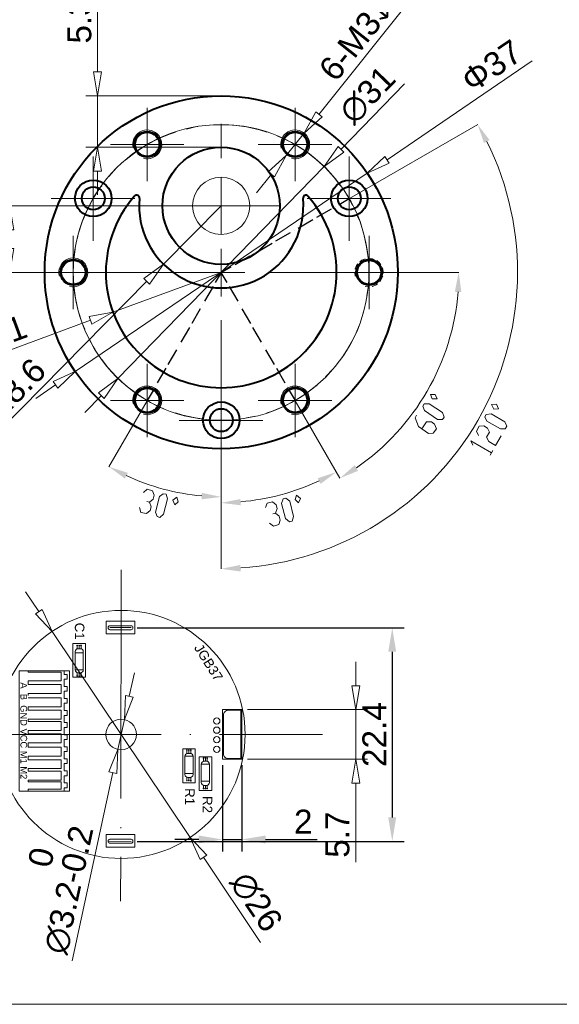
# Model space of a CAD drawing. Header units: millimetres. Extents: x 1871 to 2905, y 2083 to 2240.
# Tile 12 of 14: x 2791 to 2848, y 2084 to 2187. Entities that reach past the tile are written whole.
import ezdxf

# ---------------------------------------------------------------- set-up
doc = ezdxf.new("R2010")
doc.units = ezdxf.units.MM
doc.linetypes.add('ACAD_ISO04W100', pattern=[30, 24, -3, 0, -3])
doc.layers.add('PDF13_0', color=7, linetype='Continuous')
doc.layers.add('PDF13_粗实线层', color=7, linetype='Continuous')
doc.styles.get("Standard").update_dxf_attribs({"font": 'arial.ttf'})
doc.dimstyles.new('ISO-25', dxfattribs={"dimtxt": 2.5, "dimasz": 2.5, "dimexe": 1.25, "dimexo": 0.625, "dimtad": 1, "dimtxsty": 'Standard', "dimcen": 2.5, "dimadec": 0, "dimazin": 0, "dimtfac": 1, "dimtmove": 0, "dimatfit": 3, "dimfxl": 0, "dimarcsym": 0})
doc.dimstyles.new('ISO-252公差', dxfattribs={"dimtxt": 2.5, "dimasz": 2.5, "dimexe": 1.25, "dimexo": 0.625, "dimtad": 1, "dimdsep": 46, "dimtxsty": 'Standard', "dimblk": 'CLOSEDBLANK', "dimcen": 2.5, "dimadec": 0, "dimazin": 0, "dimtol": 1, "dimtm": 0.2, "dimtfac": 1, "dimtmove": 0, "dimatfit": 3, "dimldrblk": 'CLOSEDBLANK', "dimfxl": 0, "dimlwd": 5, "dimlwe": 5, "dimarcsym": 0})
doc.dimstyles.new('副本 ISO-25', dxfattribs={"dimtxt": 2.5, "dimasz": 2.5, "dimexe": 1.25, "dimexo": 0.625, "dimtad": 1, "dimtxsty": 'Standard', "dimblk": 'CLOSEDBLANK', "dimcen": 2.5, "dimadec": 0, "dimazin": 0, "dimtfac": 1, "dimtmove": 0, "dimatfit": 3, "dimldrblk": 'CLOSEDBLANK', "dimfxl": 0, "dimlwd": 5, "dimlwe": 5, "dimarcsym": 0})

# ---------------------------------------------------------------- blocks, each defined once
blk = doc.blocks.new('_ClosedBlank')
at = {"color": 0, "linetype": 'ByBlock', "lineweight": -2}
for p, q in [((-1, 0.167), (0, 0)), ((-1, 0.167), (-1, -0.167)), ((0, 0), (-1, -0.167))]:
    blk.add_line(p, q, dxfattribs=at)
blk = doc.blocks.new('*D161')
at = {"color": 0, "lineweight": 5, "transparency": 16777216}
for p, q in [((2826.71, 2117.39), (2826.71, 2119.89)), ((2815.38, 2114.89), (2827.96, 2114.89)), ((2826.71, 2114.89), (2826.71, 2109.68)), ((2815.38, 2109.68), (2827.96, 2109.68)), ((2826.71, 2107.18), (2826.71, 2098.88))]:
    blk.add_line(p, q, dxfattribs=at)
at = {"layer": 'Defpoints', "color": 0, "transparency": 16777216}
for p in [(2814.76, 2114.89), (2814.76, 2109.68), (2826.71, 2109.68)]:
    blk.add_point(p, dxfattribs=at)
at = {"color": 0, "lineweight": 5, "transparency": 16777216, "xscale": 2.5, "yscale": 2.5, "zscale": 2.5}
for p, rotation in [((2826.71, 2114.89), 270), ((2826.71, 2109.68), 90)]:
    blk.add_blockref('_ClosedBlank', p, dxfattribs=dict(at, rotation=rotation))
at = {"color": 0, "lineweight": 15, "transparency": 16777216, "insert": (2824.81, 2101.78), "char_height": 2.5, "attachment_point": 5, "rotation": 90}
blk.add_mtext('5.7', dxfattribs=at)
blk = doc.blocks.new('*D167')
at = {"color": 0, "lineweight": -2, "transparency": 16777216}
for p, q in [((2812.76, 2109.05), (2812.76, 2100.02)), ((2814.76, 2109.05), (2814.76, 2100.02)), ((2810.26, 2101.27), (2807.76, 2101.27)), ((2812.76, 2101.27), (2814.76, 2101.27)), ((2817.26, 2101.27), (2822.66, 2101.27))]:
    blk.add_line(p, q, dxfattribs=at)
at = {"color": 0, "transparency": 16777216}
for points in [[(2810.26, 2101.69), (2810.26, 2100.86), (2812.76, 2101.27)], [(2817.26, 2101.69), (2817.26, 2100.86), (2814.76, 2101.27)]]:
    blk.add_solid(points, dxfattribs=at)
at = {"layer": 'Defpoints', "color": 0, "transparency": 16777216}
for p in [(2812.76, 2109.68), (2814.76, 2109.68), (2812.76, 2101.27)]:
    blk.add_point(p, dxfattribs=at)
at = {"color": 0, "lineweight": 15, "transparency": 16777216, "insert": (2821.21, 2103.15), "char_height": 2.5, "attachment_point": 5}
blk.add_mtext('2', dxfattribs=at)
blk = doc.blocks.new('*D168')
at = {"color": 0, "lineweight": -2, "transparency": 16777216}
for p, q in [((2803.79, 2123.45), (2831.79, 2123.45)), ((2830.54, 2120.95), (2830.54, 2103.58)), ((2803.79, 2101.08), (2831.79, 2101.08))]:
    blk.add_line(p, q, dxfattribs=at)
at = {"color": 0, "transparency": 16777216}
for points in [[(2830.12, 2120.95), (2830.95, 2120.95), (2830.54, 2123.45)], [(2830.12, 2103.58), (2830.95, 2103.58), (2830.54, 2101.08)]]:
    blk.add_solid(points, dxfattribs=at)
at = {"layer": 'Defpoints', "color": 0, "transparency": 16777216}
for p in [(2803.17, 2123.45), (2803.17, 2101.08), (2830.54, 2101.08)]:
    blk.add_point(p, dxfattribs=at)
at = {"color": 0, "lineweight": 15, "transparency": 16777216, "insert": (2828.66, 2112.27), "char_height": 2.5, "attachment_point": 5, "rotation": 90}
blk.add_mtext('22.4', dxfattribs=at)
blk = doc.blocks.new('*D169')
at = {"color": 0, "lineweight": 5, "transparency": 16777216}
for p, q in [((2802.98, 2116.29), (2803.51, 2118.74)), ((2802.46, 2113.85), (2801.78, 2110.72)), ((2796.99, 2088.56), (2801.25, 2108.28))]:
    blk.add_line(p, q, dxfattribs=at)
at = {"layer": 'Defpoints', "color": 0, "transparency": 16777216}
for p in [(2802.46, 2113.85), (2801.78, 2110.72)]:
    blk.add_point(p, dxfattribs=at)
at = {"color": 0, "lineweight": 5, "transparency": 16777216, "xscale": 2.5, "yscale": 2.5, "zscale": 2.5}
for p, rotation in [((2802.46, 2113.85), 257.801966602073), ((2801.78, 2110.72), 77.80196660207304)]:
    blk.add_blockref('_ClosedBlank', p, dxfattribs=dict(at, rotation=rotation))
at = {"color": 0, "lineweight": 20, "transparency": 16777216, "insert": (2794.95, 2096.37), "char_height": 2.5, "attachment_point": 5, "rotation": 77.802}
blk.add_mtext('∅3.2\\S 0^ -0.2;', dxfattribs=at)
blk = doc.blocks.new('*D162')
at = {"color": 0, "lineweight": 5, "transparency": 16777216}
for p, q in [((2799.66, 2181.74), (2799.66, 2191.99)), ((2811.99, 2179.24), (2798.41, 2179.24)), ((2799.66, 2173.85), (2799.66, 2179.24)), ((2811.97, 2173.85), (2798.41, 2173.85)), ((2799.66, 2171.35), (2799.66, 2168.85))]:
    blk.add_line(p, q, dxfattribs=at)
at = {"layer": 'Defpoints', "color": 0, "transparency": 16777216}
for p in [(2799.66, 2179.24), (2812.62, 2179.24), (2812.6, 2173.85)]:
    blk.add_point(p, dxfattribs=at)
at = {"color": 0, "lineweight": 5, "transparency": 16777216, "xscale": 2.5, "yscale": 2.5, "zscale": 2.5}
for p, rotation in [((2799.66, 2179.24), 270), ((2799.66, 2173.85), 90)]:
    blk.add_blockref('_ClosedBlank', p, dxfattribs=dict(at, rotation=rotation))
at = {"color": 0, "lineweight": 15, "transparency": 16777216, "insert": (2797.76, 2188.11), "char_height": 2.5, "attachment_point": 5, "rotation": 90}
blk.add_mtext('5.39', dxfattribs=at)
blk = doc.blocks.new('*D163')
at = {"color": 0, "lineweight": 5, "transparency": 16777216}
for p, q in [((2845.22, 2182.89), (2829.99, 2172.54)), ((2797.31, 2150.33), (2827.92, 2171.13)), ((2795.24, 2148.92), (2793.17, 2147.52))]:
    blk.add_line(p, q, dxfattribs=at)
at = {"layer": 'Defpoints', "color": 0, "transparency": 16777216}
for p in [(2827.92, 2171.13), (2797.31, 2150.33)]:
    blk.add_point(p, dxfattribs=at)
at = {"color": 0, "lineweight": 5, "transparency": 16777216, "xscale": 2.5, "yscale": 2.5, "zscale": 2.5}
for p, rotation in [((2827.92, 2171.13), 214.1988370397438), ((2797.31, 2150.33), 34.1988370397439)]:
    blk.add_blockref('_ClosedBlank', p, dxfattribs=dict(at, rotation=rotation))
at = {"color": 0, "lineweight": 20, "transparency": 16777216, "insert": (2840.96, 2182.36), "char_height": 2.5, "attachment_point": 5, "rotation": 34.1988}
blk.add_mtext('Φ37', dxfattribs=at)
blk = doc.blocks.new('*D164')
at = {"color": 0, "lineweight": 5, "transparency": 16777216}
for p, q in [((2834.86, 2192.36), (2822.86, 2177.29)), ((2819.43, 2172.97), (2821.31, 2175.33)), ((2817.87, 2171.01), (2816.31, 2169.05))]:
    blk.add_line(p, q, dxfattribs=at)
at = {"layer": 'Defpoints', "color": 0, "transparency": 16777216}
for p in [(2821.31, 2175.33), (2819.43, 2172.97)]:
    blk.add_point(p, dxfattribs=at)
at = {"color": 0, "lineweight": 5, "transparency": 16777216, "xscale": 2.5, "yscale": 2.5, "zscale": 2.5}
for p, rotation in [((2821.31, 2175.33), 231.4903306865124), ((2819.43, 2172.97), 51.4903306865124)]:
    blk.add_blockref('_ClosedBlank', p, dxfattribs=dict(at, rotation=rotation))
at = {"color": 0, "lineweight": 20, "transparency": 16777216, "insert": (2828.15, 2186.99), "char_height": 2.5, "attachment_point": 5, "rotation": 51.4903}
blk.add_mtext('6-M3{\\Fgdt|c0;x}3.5', dxfattribs=at)
blk = doc.blocks.new('*D165')
at = {"color": 0, "lineweight": 5, "transparency": 16777216}
for p, q in [((2831.82, 2180.48), (2825.15, 2173.62)), ((2801.79, 2149.6), (2823.41, 2171.83)), ((2800.05, 2147.81), (2798.31, 2146.02))]:
    blk.add_line(p, q, dxfattribs=at)
at = {"layer": 'Defpoints', "color": 0, "transparency": 16777216}
for p in [(2823.41, 2171.83), (2801.79, 2149.6)]:
    blk.add_point(p, dxfattribs=at)
at = {"color": 0, "lineweight": 5, "transparency": 16777216, "xscale": 2.5, "yscale": 2.5, "zscale": 2.5}
for p, rotation in [((2823.41, 2171.83), 225.7934806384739), ((2801.79, 2149.6), 45.7934806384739)]:
    blk.add_blockref('_ClosedBlank', p, dxfattribs=dict(at, rotation=rotation))
at = {"color": 0, "lineweight": 20, "transparency": 16777216, "insert": (2827.94, 2179.32), "char_height": 2.5, "attachment_point": 5, "rotation": 45.7935}
blk.add_mtext('∅31', dxfattribs=at)
blk = doc.blocks.new('*D166')
at = {"color": 0, "lineweight": 5, "transparency": 16777216}
for p, q in [((2812.62, 2160.73), (2801.26, 2156.56)), ((2783.81, 2150.14), (2798.92, 2155.7))]:
    blk.add_line(p, q, dxfattribs=at)
at = {"layer": 'Defpoints', "color": 0, "transparency": 16777216}
for p in [(2812.62, 2160.73), (2801.26, 2156.56)]:
    blk.add_point(p, dxfattribs=at)
at = {"color": 0, "lineweight": 5, "transparency": 16777216, "xscale": 2.5, "yscale": 2.5, "zscale": 2.5, "rotation": 20.18599027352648}
blk.add_blockref('_ClosedBlank', (2801.26, 2156.56), dxfattribs=at)
at = {"color": 0, "lineweight": 20, "transparency": 16777216, "insert": (2787.69, 2153.57), "char_height": 2.5, "attachment_point": 5, "rotation": 20.186}
blk.add_mtext('R12.1', dxfattribs=at)
blk = doc.blocks.new('*D135')
at = {"color": 0, "lineweight": 5, "transparency": 16777216}
for p, q in [((2812.6, 2167.7), (2806.56, 2161.57)), ((2789.46, 2144.19), (2804.81, 2159.79))]:
    blk.add_line(p, q, dxfattribs=at)
at = {"layer": 'Defpoints', "color": 0, "transparency": 16777216}
for p in [(2812.6, 2167.7), (2806.56, 2161.57)]:
    blk.add_point(p, dxfattribs=at)
at = {"color": 0, "lineweight": 5, "transparency": 16777216, "xscale": 2.5, "yscale": 2.5, "zscale": 2.5, "rotation": 45.45437397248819}
blk.add_blockref('_ClosedBlank', (2806.56, 2161.57), dxfattribs=at)
at = {"color": 0, "lineweight": 20, "transparency": 16777216, "insert": (2790.98, 2148.45), "char_height": 2.5, "attachment_point": 5, "rotation": 45.4544}
blk.add_mtext('R8.6', dxfattribs=at)
blk = doc.blocks.new('*D136')
at = {"color": 0, "lineweight": 5, "transparency": 16777216}
for p, q in [((2811.99, 2167.7), (2789.2, 2167.7)), ((2790.45, 2165.2), (2790.45, 2163.22)), ((2811.97, 2160.72), (2789.2, 2160.72))]:
    blk.add_line(p, q, dxfattribs=at)
at = {"layer": 'Defpoints', "color": 0, "transparency": 16777216}
for p in [(2812.62, 2167.7), (2790.45, 2160.72), (2812.6, 2160.72)]:
    blk.add_point(p, dxfattribs=at)
at = {"color": 0, "lineweight": 5, "transparency": 16777216, "xscale": 2.5, "yscale": 2.5, "zscale": 2.5}
for p, rotation in [((2790.45, 2167.7), 90), ((2790.45, 2160.72), 270)]:
    blk.add_blockref('_ClosedBlank', p, dxfattribs=dict(at, rotation=rotation))
at = {"color": 0, "lineweight": 20, "transparency": 16777216, "insert": (2788.55, 2164.21), "char_height": 2.5, "attachment_point": 5, "rotation": 90}
blk.add_mtext('7±0.02', dxfattribs=at)
blk = doc.blocks.new('*D170')
at = {"color": 0, "lineweight": 5, "transparency": 16777216}
for p, q in [((2793.48, 2125.16), (2792.09, 2127.24)), ((2794.88, 2123.08), (2809.36, 2101.49)), ((2816.74, 2090.48), (2810.75, 2099.41))]:
    blk.add_line(p, q, dxfattribs=at)
at = {"layer": 'Defpoints', "color": 0, "transparency": 16777216}
for p in [(2794.88, 2123.08), (2809.36, 2101.49)]:
    blk.add_point(p, dxfattribs=at)
at = {"color": 0, "lineweight": 5, "transparency": 16777216, "xscale": 2.5, "yscale": 2.5, "zscale": 2.5}
for p, rotation in [((2794.88, 2123.08), 303.8523589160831), ((2809.36, 2101.49), 123.8523589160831)]:
    blk.add_blockref('_ClosedBlank', p, dxfattribs=dict(at, rotation=rotation))
at = {"color": 0, "lineweight": 20, "transparency": 16777216, "insert": (2816.28, 2094.72), "char_height": 2.5, "attachment_point": 5, "rotation": 303.8524}
blk.add_mtext('∅26', dxfattribs=at)

msp = doc.modelspace()

# ---------------------------------------------------------------- linework, layer by layer
at = {"lineweight": 20}
for p, q in [((2812.6, 2170.704), (2812.6, 2164.704)), ((2806.452, 2167.704), (2818.748, 2167.704))]:
    msp.add_line(p, q, dxfattribs=at)
at = {"color": 1, "linetype": 'ACAD_ISO04W100', "lineweight": 15}
for p, q in [((2802.109, 2129.556), (2802.073, 2094.825)), ((2782.319, 2112.287), (2823.216, 2112.287))]:
    msp.add_line(p, q, dxfattribs=at)
at = {"lineweight": 15}
for p, q in [((2800.954, 2123.973), (2800.954, 2123.973)), ((2803.169, 2123.487), (2800.954, 2123.487)), ((2797.517, 2121.257), (2797.517, 2121.562)), ((2797.724, 2121.257), (2797.724, 2121.562)), ((2797.917, 2121.264), (2797.917, 2121.568)), ((2798.154, 2120.839), (2797.304, 2120.839)), ((2792.379, 2118.962), (2792.379, 2118.83)), ((2792.379, 2118.83), (2795.838, 2118.83)), ((2795.838, 2118.83), (2795.838, 2117.89)), ((2796.162, 2118.962), (2796.162, 2118.583)), ((2796.162, 2118.583), (2796.464, 2118.583)), ((2796.464, 2118.583), (2796.464, 2118.33)), ((2796.464, 2118.077), (2796.464, 2118.33)), ((2798.154, 2119.045), (2797.304, 2119.045)), ((2797.517, 2118.758), (2797.517, 2118.454)), ((2797.724, 2118.745), (2797.724, 2118.441)), ((2797.917, 2118.752), (2797.917, 2118.448)), ((2795.838, 2117.89), (2792.379, 2117.89)), ((2792.379, 2117.89), (2792.379, 2117.702)), ((2792.379, 2117.523), (2792.379, 2117.702)), ((2795.838, 2117.523), (2792.379, 2117.523)), ((2795.838, 2116.583), (2795.838, 2117.523)), ((2796.162, 2117.698), (2796.162, 2118.077)), ((2796.162, 2118.077), (2796.464, 2118.077)), ((2796.162, 2117.698), (2796.162, 2117.319)), ((2796.162, 2117.319), (2796.464, 2117.319)), ((2796.464, 2117.319), (2796.464, 2117.066)), ((2796.464, 2116.813), (2796.464, 2117.066)), ((2792.379, 2116.358), (2792.379, 2116.583)), ((2792.379, 2116.583), (2795.838, 2116.583)), ((2792.379, 2116.134), (2795.838, 2116.134)), ((2795.838, 2116.134), (2795.838, 2115.194)), ((2796.162, 2116.434), (2796.162, 2116.813)), ((2796.162, 2116.813), (2796.464, 2116.813)), ((2796.162, 2116.434), (2796.162, 2116.055)), ((2796.162, 2116.055), (2796.464, 2116.055)), ((2796.464, 2116.055), (2796.464, 2115.801)), ((2795.838, 2115.194), (2792.379, 2115.194)), ((2792.379, 2115.194), (2792.379, 2115.015)), ((2792.379, 2114.827), (2792.379, 2115.015)), ((2796.162, 2115.169), (2796.162, 2115.548)), ((2796.162, 2115.548), (2796.464, 2115.548)), ((2796.162, 2115.169), (2796.162, 2114.79)), ((2796.464, 2115.548), (2796.464, 2115.801)), ((2795.838, 2114.827), (2792.379, 2114.827)), ((2795.838, 2113.887), (2795.838, 2114.827)), ((2796.162, 2114.79), (2796.464, 2114.79)), ((2796.162, 2113.905), (2796.162, 2114.284)), ((2796.162, 2114.284), (2796.464, 2114.284)), ((2796.464, 2114.79), (2796.464, 2114.537)), ((2796.464, 2114.284), (2796.464, 2114.537)), ((2792.379, 2113.887), (2795.838, 2113.887)), ((2792.379, 2113.887), (2792.379, 2113.764)), ((2792.379, 2113.641), (2792.379, 2113.764)), ((2792.379, 2113.641), (2795.838, 2113.641)), ((2795.838, 2113.641), (2795.838, 2112.701)), ((2796.162, 2113.905), (2796.162, 2113.526)), ((2796.162, 2113.526), (2796.464, 2113.526)), ((2796.162, 2112.641), (2796.162, 2113.02)), ((2796.162, 2113.02), (2796.464, 2113.02)), ((2796.464, 2113.526), (2796.464, 2113.273)), ((2796.464, 2113.02), (2796.464, 2113.273)), ((2795.838, 2112.701), (2792.379, 2112.701)), ((2792.379, 2112.701), (2792.379, 2112.513)), ((2792.379, 2112.334), (2792.379, 2112.513)), ((2795.838, 2112.334), (2792.379, 2112.334)), ((2795.838, 2111.394), (2795.838, 2112.334)), ((2796.162, 2112.641), (2796.162, 2112.262)), ((2796.162, 2112.262), (2796.464, 2112.262)), ((2796.464, 2112.262), (2796.464, 2112.008)), ((2796.464, 2111.755), (2796.464, 2112.008)), ((2813.032, 2112.287), (2815.032, 2112.287)), ((2792.379, 2111.169), (2792.379, 2111.394)), ((2792.379, 2111.394), (2795.838, 2111.394)), ((2792.379, 2111.169), (2792.379, 2110.945)), ((2792.379, 2110.945), (2795.838, 2110.945)), ((2795.838, 2110.945), (2795.838, 2110.005)), ((2796.162, 2111.376), (2796.162, 2111.755)), ((2796.162, 2111.755), (2796.464, 2111.755)), ((2796.162, 2111.376), (2796.162, 2110.997)), ((2796.162, 2110.997), (2796.464, 2110.997)), ((2796.464, 2110.997), (2796.464, 2110.744)), ((2795.838, 2110.005), (2792.379, 2110.005)), ((2792.379, 2110.005), (2792.379, 2109.826)), ((2796.162, 2110.112), (2796.162, 2110.491)), ((2796.162, 2110.491), (2796.464, 2110.491)), ((2796.162, 2110.112), (2796.162, 2109.733)), ((2796.464, 2110.491), (2796.464, 2110.744)), ((2809.655, 2110.002), (2808.806, 2110.002)), ((2809.019, 2110.289), (2809.019, 2110.593)), ((2809.225, 2110.302), (2809.225, 2110.606)), ((2809.419, 2110.295), (2809.419, 2110.599)), ((2792.379, 2109.638), (2792.379, 2109.826)), ((2795.838, 2109.638), (2792.379, 2109.638)), ((2795.838, 2108.698), (2795.838, 2109.638)), ((2796.162, 2109.733), (2796.464, 2109.733)), ((2796.162, 2108.848), (2796.162, 2109.227)), ((2796.162, 2109.227), (2796.464, 2109.227)), ((2796.162, 2108.848), (2796.162, 2108.469)), ((2796.464, 2109.733), (2796.464, 2109.48)), ((2796.464, 2109.227), (2796.464, 2109.48)), ((2811.378, 2109.173), (2810.528, 2109.173)), ((2810.741, 2109.46), (2810.741, 2109.764)), ((2810.948, 2109.473), (2810.948, 2109.777)), ((2811.141, 2109.466), (2811.141, 2109.77)), ((2792.379, 2108.565), (2792.379, 2108.698)), ((2792.379, 2108.698), (2795.838, 2108.698)), ((2792.379, 2108.565), (2792.379, 2108.433)), ((2792.379, 2108.433), (2795.838, 2108.433)), ((2795.838, 2108.433), (2795.838, 2107.493)), ((2796.162, 2108.469), (2796.464, 2108.469)), ((2796.162, 2107.583), (2796.162, 2107.962)), ((2796.162, 2107.962), (2796.464, 2107.962)), ((2796.464, 2108.469), (2796.464, 2108.215)), ((2796.464, 2107.962), (2796.464, 2108.215)), ((2809.655, 2108.208), (2808.806, 2108.208)), ((2809.019, 2107.789), (2809.019, 2107.485)), ((2809.225, 2107.789), (2809.225, 2107.485)), ((2809.419, 2107.783), (2809.419, 2107.479)), ((2795.838, 2107.493), (2792.379, 2107.493)), ((2792.379, 2107.493), (2792.379, 2107.305)), ((2795.838, 2107.305), (2792.379, 2107.305)), ((2795.838, 2107.305), (2795.838, 2106.533)), ((2796.162, 2107.583), (2796.162, 2107.204)), ((2796.162, 2107.204), (2796.464, 2107.204)), ((2796.464, 2107.204), (2796.464, 2106.951)), ((2796.464, 2106.698), (2796.464, 2106.951)), ((2811.378, 2107.379), (2810.528, 2107.379)), ((2810.741, 2106.961), (2810.741, 2106.657)), ((2810.948, 2106.961), (2810.948, 2106.657)), ((2811.141, 2106.955), (2811.141, 2106.651)), ((2795.838, 2106.533), (2792.379, 2106.533)), ((2792.379, 2106.533), (2792.379, 2106.353)), ((2796.162, 2106.353), (2796.162, 2106.698)), ((2796.162, 2106.698), (2796.464, 2106.698)), ((2803.169, 2101.08), (2800.764, 2101.096))]:
    msp.add_line(p, q, dxfattribs=at)
at = {"lineweight": 20}
msp.add_lwpolyline([(2670.41, 2239.768), (2904.606, 2239.768), (2904.606, 2083.995), (2670.41, 2083.995)], close=True, dxfattribs=at)
at = {"lineweight": 15}
for points in [[(2803.555, 2124.167), (2803.555, 2122.83), (2800.558, 2122.83), (2800.558, 2124.167)], [(2798.39, 2121.826), (2798.39, 2118.276), (2797.071, 2118.276), (2797.071, 2121.826)], [(2796.72, 2118.962), (2796.72, 2106.353), (2791.425, 2106.353), (2791.425, 2118.962)], [(2814.756, 2114.895), (2814.756, 2109.679), (2812.756, 2109.679), (2812.756, 2114.895)], [(2809.892, 2107.221), (2809.892, 2110.771), (2808.572, 2110.771), (2808.572, 2107.221)], [(2811.614, 2106.393), (2811.614, 2109.943), (2810.295, 2109.943), (2810.295, 2106.393)], [(2803.555, 2101.793), (2803.555, 2100.456), (2800.558, 2100.456), (2800.558, 2101.793)]]:
    msp.add_lwpolyline(points, close=True, dxfattribs=at)
for points in [[(2803.36, 2123.487), (2803.36, 2123.454, -0.4142136), (2803.169, 2123.263), (2800.954, 2123.263, -0.4142136), (2800.764, 2123.454), (2800.764, 2123.487, -0.4142136), (2800.954, 2123.677), (2803.169, 2123.677, -0.4142136)], [(2798.154, 2120.97), (2798.154, 2119.045, -0.4142136), (2797.854, 2118.745), (2797.604, 2118.745, -0.4142136), (2797.304, 2119.045), (2797.304, 2120.97, -0.4142136), (2797.604, 2121.27), (2797.854, 2121.27, -0.4142136)], [(2814.676, 2114.818), (2814.676, 2109.747), (2813.341, 2109.747, -0.4142136), (2812.841, 2110.247), (2812.841, 2114.318, -0.4142136), (2813.341, 2114.818)], [(2809.655, 2108.076), (2809.655, 2110.002, 0.4142136), (2809.355, 2110.302), (2809.106, 2110.302, 0.4142136), (2808.806, 2110.002), (2808.806, 2108.076, 0.4142136), (2809.106, 2107.776), (2809.355, 2107.776, 0.4142136)], [(2811.378, 2107.248), (2811.378, 2109.173, 0.4142136), (2811.078, 2109.473), (2810.828, 2109.473, 0.4142136), (2810.528, 2109.173), (2810.528, 2107.248, 0.4142136), (2810.828, 2106.948), (2811.078, 2106.948, 0.4142136)], [(2803.36, 2101.113), (2803.36, 2101.08, -0.4142136), (2803.169, 2100.889), (2800.954, 2100.889, -0.4142136), (2800.764, 2101.08), (2800.764, 2101.113, -0.4142136), (2800.954, 2101.303), (2803.169, 2101.303, -0.4142136)]]:
    msp.add_lwpolyline(points, format="xyb", close=True, dxfattribs=at)
at = {"lineweight": 20}
for centre, radius in [((2812.6, 2160.716), 15.5), ((2812.6, 2167.704), 3), ((2802.118, 2112.287), 1.6)]:
    msp.add_circle(centre, radius, dxfattribs=at)
at = {"lineweight": 15}
for centre, radius in [((2802.118, 2112.287), 13), ((2797.517, 2121.599), 0.0379), ((2797.724, 2121.599), 0.0379), ((2797.917, 2121.605), 0.0379), ((2797.517, 2118.416), 0.0379), ((2797.724, 2118.403), 0.0379), ((2797.917, 2118.41), 0.0379), ((2812.148, 2113.695), 0.328), ((2812.148, 2112.732), 0.328), ((2812.148, 2111.748), 0.328), ((2812.148, 2110.723), 0.328), ((2809.019, 2110.631), 0.0379), ((2809.225, 2110.644), 0.0379), ((2809.419, 2110.637), 0.0379), ((2810.741, 2109.802), 0.0379), ((2810.948, 2109.815), 0.0379), ((2811.141, 2109.808), 0.0379), ((2809.019, 2107.447), 0.0379), ((2809.225, 2107.447), 0.0379), ((2809.419, 2107.441), 0.0379), ((2810.741, 2106.619), 0.0379), ((2810.948, 2106.619), 0.0379), ((2811.141, 2106.613), 0.0379)]:
    msp.add_circle(centre, radius, dxfattribs=at)
at = {"layer": 'PDF13_0', "lineweight": 0}
msp.add_lwpolyline([(2819.976, 2172.69, 3.7322887), (2818.908, 2173.758, -3.7322887)], format="xyb", close=True, dxfattribs=at)
at = {"layer": 'PDF13_0', "lineweight": 40}
msp.add_lwpolyline([(2804.038, 2168.488, 0.7250999), (2803.529, 2168.713, 2.2094884), (2821.702, 2168.713, 0.7250642), (2821.193, 2168.488)], format="xyb", dxfattribs=at)
at = {"layer": 'PDF13_0', "lineweight": 25}
for points in [[(2824.959, 2167.845), (2826.017, 2168.467)], [(2822.624, 2166.506), (2824.18, 2167.378)], [(2824.585, 2167.627), (2824.585, 2167.627)], [(2820.663, 2165.354), (2822.219, 2166.257)], [(2818.328, 2164.016), (2819.884, 2164.918)], [(2820.289, 2165.136), (2820.289, 2165.136)], [(2816.398, 2162.895), (2817.954, 2163.798)], [(2815.993, 2162.677), (2815.993, 2162.677)], [(2814.063, 2161.556), (2815.62, 2162.459)], [(2813.223, 2159.657), (2812.6, 2160.716), (2811.977, 2159.657)], [(2812.6, 2160.716), (2813.658, 2161.307)], [(2811.759, 2159.253), (2810.857, 2157.696)], [(2813.44, 2159.253), (2814.343, 2157.696)], [(2810.639, 2157.323), (2810.639, 2157.323)], [(2814.561, 2157.323), (2814.561, 2157.323)], [(2810.421, 2156.918), (2809.518, 2155.361)], [(2814.779, 2156.918), (2815.682, 2155.361)], [(2809.3, 2154.957), (2808.397, 2153.4)], [(2815.9, 2154.957), (2816.802, 2153.4)], [(2807.93, 2152.622), (2807.028, 2151.065)], [(2808.179, 2153.027), (2808.179, 2153.027)], [(2817.051, 2153.027), (2817.051, 2153.027)], [(2817.269, 2152.622), (2818.172, 2151.065)], [(2806.81, 2150.692), (2805.907, 2149.135)], [(2818.39, 2150.692), (2819.293, 2149.135)], [(2805.471, 2148.357), (2804.849, 2147.299)], [(2805.689, 2148.731), (2805.689, 2148.731)], [(2819.511, 2148.731), (2819.511, 2148.731)], [(2819.729, 2148.357), (2820.351, 2147.299)]]:
    msp.add_lwpolyline(points, dxfattribs=at)
at = {"layer": 'PDF13_0', "lineweight": 0}
for points in [[(2826.92, 2161.619), (2826.795, 2161.463), (2826.64, 2161.089), (2826.64, 2161.058)], [(2827.698, 2162.148), (2827.356, 2161.992), (2827.138, 2161.836)], [(2828.632, 2162.085), (2828.476, 2162.148), (2828.103, 2162.21), (2828.009, 2162.179)], [(2829.348, 2161.525), (2829.161, 2161.774), (2828.912, 2161.961)], [(2826.608, 2160.747), (2826.608, 2160.716), (2826.64, 2160.311)], [(2829.597, 2160.622), (2829.597, 2160.716), (2829.535, 2161.089), (2829.472, 2161.245)], [(2828.445, 2159.253), (2828.476, 2159.253), (2828.85, 2159.408), (2829.005, 2159.533)], [(2829.223, 2159.751), (2829.379, 2159.969), (2829.535, 2160.311)], [(2827.698, 2159.253), (2828.103, 2159.222), (2828.134, 2159.222)]]:
    msp.add_lwpolyline(points, dxfattribs=at)
at = {"layer": 'PDF13_0', "lineweight": 40}
for centre, radius in [((2812.615, 2160.731), 18.507), ((2804.864, 2174.148), 1.354), ((2804.864, 2174.148), 1.261), ((2820.367, 2174.148), 1.354), ((2820.367, 2174.148), 1.261), ((2812.6, 2167.704), 6.148), ((2799.198, 2168.483), 1.914), ((2826.032, 2168.483), 1.914), ((2799.198, 2168.483), 1.199), ((2826.032, 2168.483), 1.199), ((2797.113, 2160.731), 1.354), ((2797.113, 2160.731), 1.261), ((2828.118, 2160.731), 1.354), ((2828.118, 2160.731), 1.261), ((2804.864, 2147.314), 1.354), ((2804.864, 2147.314), 1.261), ((2820.367, 2147.314), 1.354), ((2820.367, 2147.314), 1.261), ((2812.615, 2145.229), 1.914), ((2812.615, 2145.229), 1.199)]:
    msp.add_circle(centre, radius, dxfattribs=at)
at = {"layer": 'PDF13_0', "lineweight": 0}
for centre in [(2804.864, 2174.148), (2820.367, 2174.148), (2820.367, 2174.148), (2820.367, 2174.148), (2797.113, 2160.731), (2804.864, 2147.314), (2820.367, 2147.314)]:
    msp.add_arc(centre, 1.51, 254.99817, 195.00183, dxfattribs=at)
at = {"layer": 'PDF13_0', "lineweight": 40}
msp.add_arc((2812.615, 2167.704), 8.607, 174.91883, 5.08117, dxfattribs=at)
at = {"layer": 'PDF13_粗实线层', "lineweight": 18}
for points in [[(2801.02, 2174.133), (2802.358, 2174.133), (2804.849, 2174.133), (2804.849, 2176.623), (2804.849, 2177.962)], [(2816.491, 2174.133), (2817.861, 2174.133), (2820.351, 2174.133), (2820.351, 2176.623), (2820.351, 2177.962)], [(2810.172, 2176.001), (2809.923, 2175.969), (2808.989, 2175.752)], [(2817.394, 2175.44), (2816.616, 2175.658), (2815.277, 2175.969), (2813.938, 2176.156), (2812.6, 2176.187), (2811.386, 2176.156)], [(2812.6, 2172.701), (2812.6, 2176.312)], [(2826.048, 2168.467), (2839.496, 2176.218)], [(2807.806, 2175.44), (2807.308, 2175.253), (2806.063, 2174.755), (2804.849, 2174.133), (2803.728, 2173.386), (2802.638, 2172.576), (2802.545, 2172.483)], [(2819.635, 2174.506), (2819.137, 2174.755), (2818.515, 2175.004)], [(2808.709, 2174.133), (2807.339, 2174.133), (2804.849, 2174.133), (2804.849, 2171.611), (2804.849, 2170.273)], [(2820.289, 2174.133), (2820.382, 2174.133)], [(2820.351, 2174.071), (2820.351, 2174.164)], [(2824.211, 2174.133), (2822.842, 2174.133), (2820.351, 2174.133), (2820.351, 2171.611), (2820.351, 2170.273)], [(2825.114, 2169.806), (2824.46, 2170.677), (2823.558, 2171.674), (2822.561, 2172.576), (2821.503, 2173.386), (2820.694, 2173.915)], [(2794.794, 2168.467), (2796.693, 2168.467), (2799.183, 2168.467), (2799.183, 2170.958), (2799.183, 2172.856)], [(2821.628, 2168.467), (2823.527, 2168.467), (2826.017, 2168.467), (2826.017, 2170.958), (2826.017, 2172.856)], [(2801.642, 2171.674), (2800.833, 2170.771)], [(2800.086, 2169.806), (2799.899, 2169.588), (2799.183, 2168.467), (2798.56, 2167.253), (2798.031, 2166.008), (2797.626, 2164.732), (2797.564, 2164.327)], [(2810.11, 2167.704), (2812.6, 2167.704), (2812.6, 2170.226)], [(2826.39, 2167.72), (2826.017, 2168.467), (2825.799, 2168.81)], [(2803.572, 2168.467), (2801.673, 2168.467), (2799.183, 2168.467), (2799.183, 2165.946), (2799.183, 2164.047)], [(2815.09, 2167.704), (2812.6, 2167.704), (2812.6, 2165.214)], [(2830.406, 2168.467), (2828.507, 2168.467), (2826.017, 2168.467), (2826.017, 2165.946), (2826.017, 2164.047)], [(2828.103, 2160.716), (2828.04, 2162.054), (2827.854, 2163.393), (2827.573, 2164.732), (2827.169, 2166.008), (2826.889, 2166.63)], [(2793.268, 2160.716), (2794.607, 2160.716), (2797.097, 2160.716), (2797.097, 2163.206), (2797.097, 2164.545)], [(2824.243, 2160.716), (2825.581, 2160.716), (2828.103, 2160.716), (2828.103, 2163.206), (2828.103, 2164.545)], [(2797.315, 2163.144), (2797.159, 2162.054), (2797.159, 2161.93)], [(2810.11, 2160.716), (2812.6, 2160.716), (2812.6, 2163.206)], [(2812.6, 2162.708), (2812.6, 2159.097)], [(2812.569, 2160.716), (2789.003, 2160.716)], [(2807.619, 2160.716), (2791.618, 2160.716)], [(2797.097, 2160.716), (2797.159, 2159.346), (2797.346, 2158.007), (2797.626, 2156.7), (2798.031, 2155.393), (2798.311, 2154.77)], [(2800.957, 2160.716), (2799.619, 2160.716), (2797.097, 2160.716), (2797.097, 2158.194), (2797.097, 2156.856)], [(2815.09, 2160.716), (2812.6, 2160.716), (2812.6, 2158.194)], [(2817.612, 2160.716), (2833.581, 2160.716)], [(2828.103, 2160.716), (2828.103, 2160.716)], [(2831.932, 2160.716), (2830.593, 2160.716), (2828.103, 2160.716), (2828.103, 2158.194), (2828.103, 2156.856)], [(2833.613, 2160.716), (2837.504, 2160.716)], [(2827.885, 2158.288), (2828.04, 2159.346), (2828.04, 2159.502)], [(2825.114, 2151.595), (2825.301, 2151.813), (2826.017, 2152.964), (2826.64, 2154.147), (2827.169, 2155.393), (2827.573, 2156.7), (2827.667, 2157.105)], [(2812.6, 2155.704), (2812.6, 2139.703)], [(2798.809, 2153.68), (2799.183, 2152.964), (2799.401, 2152.622)], [(2800.086, 2151.595), (2800.739, 2150.754), (2801.642, 2149.758), (2802.638, 2148.824), (2803.728, 2148.015), (2804.506, 2147.517)], [(2801.02, 2147.299), (2802.358, 2147.299), (2804.849, 2147.299), (2804.849, 2149.789), (2804.849, 2151.128)], [(2816.491, 2147.299), (2817.861, 2147.299), (2820.351, 2147.299), (2820.351, 2149.789), (2820.351, 2151.128)], [(2823.558, 2149.758), (2824.367, 2150.661)], [(2808.211, 2145.213), (2810.11, 2145.213), (2812.6, 2145.213), (2812.6, 2147.703), (2812.6, 2149.602)], [(2817.394, 2145.991), (2817.892, 2146.147), (2819.137, 2146.676), (2820.351, 2147.299), (2821.503, 2148.015), (2822.561, 2148.824), (2822.655, 2148.918)], [(2804.849, 2147.268), (2800.833, 2140.357)], [(2808.709, 2147.299), (2807.339, 2147.299), (2804.849, 2147.299), (2804.849, 2144.777), (2804.849, 2143.439)], [(2824.211, 2147.299), (2822.842, 2147.299), (2820.351, 2147.299), (2820.351, 2144.777), (2820.351, 2143.439)], [(2825.052, 2139.143), (2820.351, 2147.268), (2824.678, 2139.796)], [(2805.565, 2146.925), (2806.063, 2146.676), (2806.685, 2146.396)], [(2807.806, 2145.991), (2808.584, 2145.742), (2809.923, 2145.462), (2811.261, 2145.275), (2812.6, 2145.213), (2813.814, 2145.275)], [(2816.989, 2145.213), (2815.09, 2145.213), (2812.6, 2145.213), (2812.6, 2142.723), (2812.6, 2140.824)], [(2815.028, 2145.4), (2815.277, 2145.462), (2816.211, 2145.649)], [(2833.644, 2144.31), (2834.142, 2145.057), (2834.64, 2145.057), (2834.982, 2144.808), (2835.169, 2144.341), (2834.827, 2143.874), (2834.329, 2143.843), (2833.301, 2144.559), (2832.928, 2145.493), (2833.083, 2145.742)], [(2839.59, 2143.625), (2839.372, 2144.092), (2839.652, 2144.59), (2840.15, 2144.622), (2840.523, 2144.404), (2840.741, 2143.968), (2840.43, 2143.439), (2840.648, 2143.003), (2841.364, 2142.567), (2841.955, 2143.594)], [(2838.998, 2142.598), (2838.78, 2143.065), (2840.928, 2141.82)], [(2840.804, 2141.571), (2841.084, 2142.069)], [(2812.6, 2136.559), (2812.6, 2139.672), (2812.6, 2137.182)], [(2812.6, 2139.672), (2812.6, 2129.648)], [(2804.475, 2137.648), (2804.849, 2137.991), (2805.409, 2137.835), (2805.596, 2137.368), (2805.471, 2136.964), (2805.098, 2136.621), (2804.817, 2136.715)], [(2817.238, 2136.061), (2817.425, 2136.528), (2817.985, 2136.683), (2818.359, 2136.372), (2818.483, 2135.967), (2818.297, 2135.469), (2818.017, 2135.407)], [(2805.098, 2136.621), (2805.284, 2136.154), (2805.16, 2135.75), (2804.786, 2135.438), (2804.195, 2135.563), (2804.039, 2136.061)], [(2818.297, 2135.469), (2818.701, 2135.158), (2818.795, 2134.753), (2818.639, 2134.286), (2818.079, 2134.131), (2817.674, 2134.442)]]:
    msp.add_lwpolyline(points, dxfattribs=at)
for points in [[(2812.662, 2160.716), (2812.569, 2160.716)], [(2812.6, 2160.747), (2812.6, 2160.654)], [(2834.733, 2147.454), (2834.547, 2147.921), (2835.045, 2147.921), (2835.231, 2147.454)], [(2835.823, 2145.306), (2835.294, 2145.306), (2833.924, 2146.24), (2833.737, 2146.707), (2833.893, 2146.956), (2834.422, 2146.956), (2835.792, 2146.022), (2835.979, 2145.555)], [(2841.177, 2146.396), (2840.959, 2146.863), (2841.457, 2146.894), (2841.675, 2146.427)], [(2842.391, 2144.341), (2841.893, 2144.31), (2840.461, 2145.12), (2840.243, 2145.587), (2840.368, 2145.836), (2840.897, 2145.898), (2842.329, 2145.057), (2842.547, 2144.59)], [(2805.907, 2135.127), (2805.72, 2135.594), (2806.156, 2137.213), (2806.53, 2137.524), (2806.841, 2137.462), (2806.997, 2136.995), (2806.561, 2135.376), (2806.187, 2135.034)], [(2807.557, 2136.839), (2807.962, 2137.15), (2808.117, 2136.683), (2807.744, 2136.341)], [(2819.76, 2134.567), (2819.355, 2134.909), (2818.919, 2136.497), (2819.106, 2136.995), (2819.386, 2137.057), (2819.791, 2136.746), (2820.196, 2135.127), (2820.04, 2134.66)], [(2820.351, 2136.901), (2820.507, 2137.368), (2820.912, 2137.026), (2820.725, 2136.559)]]:
    msp.add_lwpolyline(points, close=True, dxfattribs=at)
for centre, radius, start, end in [((2812.615, 2160.731), 31.052, 273.76282, 26.23535), ((2812.615, 2160.731), 24.92, 304.68933, 355.30884), ((2812.615, 2160.731), 23.519, 244.97314, 265.0287), ((2812.616, 2160.787), 24.197, 274.83229, 295.13445)]:
    msp.add_arc(centre, radius, start, end, dxfattribs=at)
at = {"layer": 'PDF13_粗实线层', "lineweight": 15, "transparency": 33554559}
for points in [[(2840.15, 2174.288), (2840.741, 2174.6), (2839.496, 2176.218)], [(2837.099, 2158.692), (2837.784, 2158.661), (2837.504, 2160.716)], [(2802.514, 2139.112), (2802.825, 2139.703), (2800.833, 2140.357)], [(2822.717, 2139.143), (2823.028, 2138.551), (2824.678, 2139.796)], [(2826.951, 2139.921), (2826.608, 2140.512), (2825.052, 2139.143)], [(2810.576, 2137.617), (2810.545, 2136.932), (2812.6, 2137.182)], [(2814.654, 2136.31), (2814.623, 2136.964), (2812.6, 2136.559)], [(2814.654, 2129.368), (2814.623, 2130.053), (2812.6, 2129.648)]]:
    msp.add_solid(points, dxfattribs=at)

# ---------------------------------------------------------------- texts
at = {"lineweight": 15, "char_height": 1, "attachment_point": 1}
for s, width, insert, rotation in [('C1', 4.62093, (2798.271, 2124.003), 270), ('JGB37', 16.54899, (2810.575, 2121.9), 302.17411), ('R1', 4.62093, (2809.823, 2106.661), 270), ('R2', 4.62093, (2811.673, 2105.832), 270)]:
    msp.add_mtext_dynamic_manual_height_columns(s, width=width, gutter_width=12.5, heights=[0], dxfattribs=dict(at, insert=insert, rotation=rotation))
at = {"lineweight": 20, "insert": (2792.269, 2118.83), "char_height": 0.7, "attachment_point": 1, "rotation": 270}
msp.add_mtext_dynamic_manual_height_columns('    A  B  GND VCC M1 M2', width=35.06258, gutter_width=12.5, heights=[0], dxfattribs=at)

# ---------------------------------------------------------------- dimensions: what is measured, and where the dimension line sits
at = {"lineweight": 20}
dim = msp.add_diameter_dim_2p(p1=(2819.427, 2172.967), p2=(2821.307, 2175.33), text='6-M3{\\Fgdt|c0;x}3.5', dimstyle='副本 ISO-25', dxfattribs=at)
dim.commit()
dim.dimension.update_dxf_attribs({"geometry": '*D164', "text_midpoint": (2828.152, 2186.987)})
at = {"lineweight": 15}
for base, p1, p2, angle, text, dimstyle, picture, middle in [((2799.658, 2179.238), (2812.6, 2173.853), (2812.615, 2179.238), 90, '5.39', 'ISO-252公差', '*D162', (2797.755, 2188.113)), ((2830.537, 2101.08), (2803.169, 2123.454), (2803.169, 2101.08), 270, '22.4', 'ISO-25', '*D168', (2828.657, 2112.267)), ((2826.708, 2109.679), (2814.756, 2114.895), (2814.756, 2109.679), 270, '5.7', '副本 ISO-25', '*D161', (2824.812, 2101.778))]:
    dim = msp.add_linear_dim(base=base, p1=p1, p2=p2, angle=angle, text=text, dimstyle=dimstyle, dxfattribs=at)
    dim.commit()
    dim.dimension.update_dxf_attribs({"geometry": picture, "text_midpoint": middle})
at = {"lineweight": 20}
dim = msp.add_diameter_dim_2p(p1=(2797.309, 2150.329), p2=(2827.922, 2171.133), text='Φ37', dimstyle='副本 ISO-25', dxfattribs=at)
dim.commit()
dim.dimension.update_dxf_attribs({"geometry": '*D163', "text_midpoint": (2842.065, 2180.744), "dimtype": 163})
dim = msp.add_diameter_dim_2p(p1=(2801.793, 2149.605), p2=(2823.407, 2171.827), dimstyle='副本 ISO-25', dxfattribs=at)
dim.commit()
dim.dimension.update_dxf_attribs({"geometry": '*D165', "text_midpoint": (2827.945, 2179.319)})
dim = msp.add_linear_dim(base=(2790.453, 2160.716), p1=(2812.615, 2167.704), p2=(2812.6, 2160.716), angle=90, text='7±0.02', dimstyle='副本 ISO-25', dxfattribs=at)
dim.commit()
dim.dimension.update_dxf_attribs({"geometry": '*D136', "text_midpoint": (2790.453, 2164.21), "dimtype": 160})
for center, mpoint, text, picture, middle in [((2812.6, 2167.704), (2806.562, 2161.57), 'R8.6', '*D135', (2792.331, 2147.112)), ((2812.615, 2160.731), (2801.264, 2156.558), 'R12.1', '*D166', (2788.34, 2151.807))]:
    dim = msp.add_radius_dim(center=center, mpoint=mpoint, text=text, dimstyle='副本 ISO-25', dxfattribs=at)
    dim.commit()
    dim.dimension.update_dxf_attribs({"geometry": picture, "text_midpoint": middle, "dimtype": 164})
for p1, p2, dimstyle, picture, middle in [((2794.877, 2123.083), (2809.36, 2101.491), '副本 ISO-25', '*D170', (2814.641, 2093.618)), ((2802.456, 2113.851), (2801.78, 2110.723), 'ISO-252公差', '*D169', (2798.51, 2095.595))]:
    dim = msp.add_diameter_dim_2p(p1=p1, p2=p2, dimstyle=dimstyle, dxfattribs=at)
    dim.commit()
    dim.dimension.update_dxf_attribs({"geometry": picture, "text_midpoint": middle, "dimtype": 163})
at = {"lineweight": 15}
dim = msp.add_linear_dim(base=(2812.756, 2101.275), p1=(2814.756, 2109.679), p2=(2812.756, 2109.679), dimstyle='ISO-25', dxfattribs=at)
dim.commit()
dim.dimension.update_dxf_attribs({"geometry": '*D167', "text_midpoint": (2821.209, 2101.275), "dimtype": 160})

doc.saveas('drawing.dxf')
